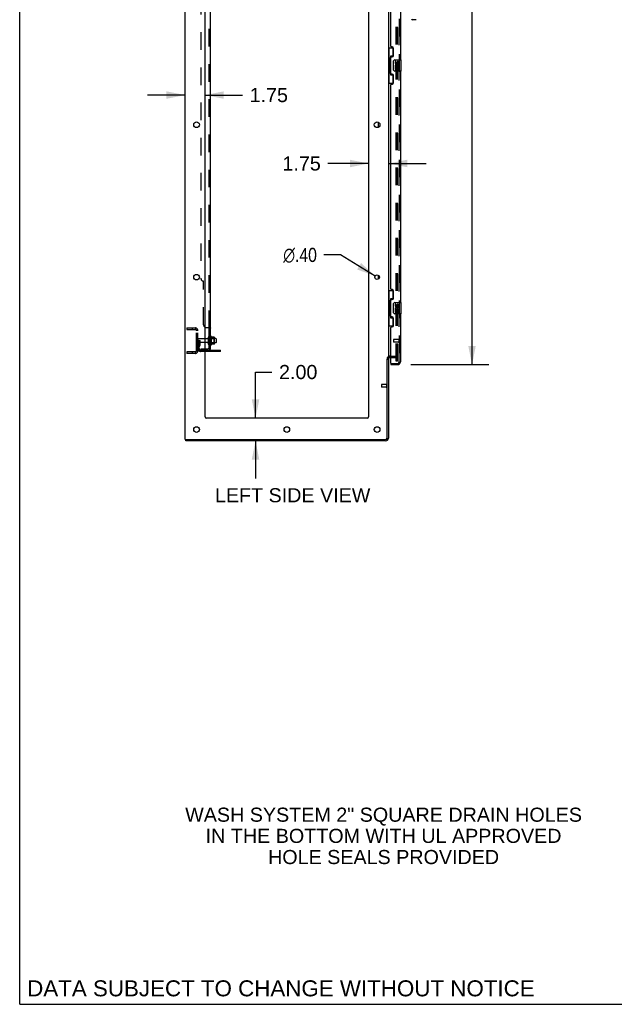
# Model space of a CAD drawing. Header units: inches. Extents: x 0 to 283, y 0 to 183.
# Tile 1 of 116: x 0 to 53, y 0 to 87. Entities that reach past the tile are written whole.
import ezdxf

# ---------------------------------------------------------------- set-up
doc = ezdxf.new("R2010")
doc.units = ezdxf.units.IN
doc.header["$LTSCALE"] = 15.583333
doc.header["$MEASUREMENT"] = 0
doc.linetypes.add('HIDDEN', pattern=[0.2, 0.1, -0.1])
doc.layers.get('0').update_dxf_attribs({"linetype": 'CONTINUOUS'})
for name, color, linetype in [('DEFAULT_2', 8, 'HIDDEN'), ('DIMENSIONS', 7, 'CONTINUOUS'), ('LEFTHAND_DOOR_ASSEMBLY', 7, 'CONTINUOUS'), ('RIGHTHAND_DOOR_ASSEMBLY', 7, 'CONTINUOUS'), ('SUBPANEL', 7, 'CONTINUOUS')]:
    doc.layers.add(name, color=color, linetype=linetype)
doc.styles.get("Standard").update_dxf_attribs({"font": 'arial.ttf'})
doc.styles.add('TEXTSTYLE_1', font='gdt', dxfattribs={"width": 0.8})
doc.dimstyles.new('DIMSTYLE_1', dxfattribs={"dimtxt": 1.25, "dimasz": 1.666667, "dimexe": 0.09, "dimexo": 0.07, "dimgap": 0.0375, "dimtad": 0, "dimtih": 1, "dimtoh": 1, "dimzin": 4, "dimdsep": 46, "dimtxsty": 'Standard', "dimblk": '_FILLED', "dimblk1": '_FILLED', "dimblk2": '_FILLED', "dimcen": 0.09, "dimadec": 3, "dimazin": 1, "dimtfac": 1, "dimtdec": 3, "dimtofl": 0, "dimtmove": 0, "dimatfit": 3, "dimldrblk": '_FILLED', "dimfxl": 0, "dimtolj": 1, "dimtzin": 4, "dimarcsym": 0})
doc.dimstyles.new('DIMSTYLE_2', dxfattribs={"dimtxt": 1.25, "dimasz": 1.666667, "dimexe": 0.09, "dimexo": 0.07, "dimgap": 0.09, "dimtad": 0, "dimtih": 1, "dimtoh": 1, "dimzin": 4, "dimdsep": 46, "dimtxsty": 'Standard', "dimblk": '_FILLED', "dimblk1": '_FILLED', "dimblk2": '_FILLED', "dimcen": 0.09, "dimadec": 3, "dimazin": 1, "dimtfac": 1, "dimtdec": 3, "dimtofl": 0, "dimtmove": 0, "dimatfit": 1, "dimldrblk": '_FILLED', "dimfxl": 0, "dimtolj": 1, "dimtzin": 4, "dimarcsym": 0})

# ---------------------------------------------------------------- blocks, each defined once
blk = doc.blocks.new('_FILLED')
at = {"color": 0, "linetype": 'ByBlock'}
blk.add_solid([(0, 0), (-1, 0.2), (-1, -0.2)], dxfattribs=at)
blk = doc.blocks.new('*D6')
at = {"layer": 'DIMENSIONS', "color": 2, "linetype": 'Continuous'}
for p, q in [((34.65, 131.162), (41.579, 131.162)), ((40.079, 131.162), (40.079, 96.117)), ((40.079, 56.662), (40.079, 91.742)), ((34.65, 56.662), (41.579, 56.662))]:
    blk.add_line(p, q, dxfattribs=at)
at = {"layer": 'DIMENSIONS', "color": 2, "linetype": 'Continuous', "xscale": 1.6666666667, "yscale": 1.6666666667, "zscale": 1.6666666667}
for p, rotation in [((40.079, 131.162), 90), ((40.079, 56.662), 270)]:
    blk.add_blockref('_FILLED', p, dxfattribs=dict(at, rotation=rotation))
at = {"layer": 'DIMENSIONS', "color": 2, "linetype": 'Continuous', "insert": (40.079, 95.492), "char_height": 1.25, "width": 6.39405, "attachment_point": 2, "line_spacing_factor": 0.9}
blk.add_mtext('74.50\\PDOORS', dxfattribs=at)
blk = doc.blocks.new('*D15')
at = {"layer": 'DIMENSIONS', "color": 2, "linetype": 'Continuous'}
for p, q in [((20.897, 51.912), (20.897, 56.009)), ((20.897, 56.009), (22.355, 56.009)), ((20.897, 49.912), (20.897, 46.579))]:
    blk.add_line(p, q, dxfattribs=at)
at = {"layer": 'DIMENSIONS', "color": 2, "linetype": 'Continuous', "xscale": 1.6666666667, "yscale": 1.6666666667, "zscale": 1.6666666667}
for p, rotation in [((20.897, 51.912), 270), ((20.897, 49.912), 90)]:
    blk.add_blockref('_FILLED', p, dxfattribs=dict(at, rotation=rotation))
at = {"layer": 'DIMENSIONS', "color": 2, "linetype": 'Continuous', "insert": (22.98, 56.634), "char_height": 1.25, "width": 3.39684, "attachment_point": 1, "line_spacing_factor": 0.9}
blk.add_mtext('2.00', dxfattribs=at)
blk = doc.blocks.new('*D16')
at = {"layer": 'DIMENSIONS', "color": 2, "linetype": 'Continuous'}
for p, q in [((28.418, 66.381), (26.96, 66.381)), ((31.503, 64.514), (28.418, 66.381))]:
    blk.add_line(p, q, dxfattribs=at)
at = {"layer": 'DIMENSIONS', "color": 2, "linetype": 'Continuous', "xscale": 1.6666666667, "yscale": 1.6666666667, "zscale": 1.6666666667, "rotation": 328.8182601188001}
blk.add_blockref('_FILLED', (31.503, 64.514), dxfattribs=at)
at = {"layer": 'DIMENSIONS', "color": 2, "linetype": 'Continuous', "insert": (26.335, 67.006), "char_height": 1.25, "width": 4.09232, "attachment_point": 3, "line_spacing_factor": 0.9, "style": 'TEXTSTYLE_1'}
blk.add_mtext('{\\fgdt;n}\\fArial;.40', dxfattribs=at)
blk = doc.blocks.new('*D17')
at = {"layer": 'DIMENSIONS', "color": 2, "linetype": 'Continuous'}
for p, q in [((30.922, 74.483), (27.305, 74.483)), ((32.672, 74.483), (36.005, 74.483))]:
    blk.add_line(p, q, dxfattribs=at)
at = {"layer": 'DIMENSIONS', "color": 2, "linetype": 'Continuous', "xscale": 1.6666666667, "yscale": 1.6666666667, "zscale": 1.6666666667}
blk.add_blockref('_FILLED', (30.922, 74.483), dxfattribs=at)
at = {"layer": 'DIMENSIONS', "color": 2, "linetype": 'Continuous', "xscale": 1.6666666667, "yscale": 1.6666666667, "zscale": 1.6666666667, "rotation": 180}
blk.add_blockref('_FILLED', (32.672, 74.483), dxfattribs=at)
at = {"layer": 'DIMENSIONS', "color": 2, "linetype": 'Continuous', "insert": (26.68, 75.108), "char_height": 1.25, "width": 3.39684, "attachment_point": 3, "line_spacing_factor": 0.9}
blk.add_mtext('1.75', dxfattribs=at)
blk = doc.blocks.new('*D18')
at = {"layer": 'DIMENSIONS', "color": 2, "linetype": 'Continuous'}
for p, q in [((14.672, 80.542), (11.339, 80.542)), ((16.422, 80.542), (19.748, 80.542))]:
    blk.add_line(p, q, dxfattribs=at)
at = {"layer": 'DIMENSIONS', "color": 2, "linetype": 'Continuous', "xscale": 1.6666666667, "yscale": 1.6666666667, "zscale": 1.6666666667}
blk.add_blockref('_FILLED', (14.672, 80.542), dxfattribs=at)
at = {"layer": 'DIMENSIONS', "color": 2, "linetype": 'Continuous', "xscale": 1.6666666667, "yscale": 1.6666666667, "zscale": 1.6666666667, "rotation": 180}
blk.add_blockref('_FILLED', (16.422, 80.542), dxfattribs=at)
at = {"layer": 'DIMENSIONS', "color": 2, "linetype": 'Continuous', "insert": (20.373, 81.167), "char_height": 1.25, "width": 3.39684, "attachment_point": 1, "line_spacing_factor": 0.9}
blk.add_mtext('1.75', dxfattribs=at)

msp = doc.modelspace()

# ---------------------------------------------------------------- linework, layer by layer
at = {"color": 7, "linetype": 'Continuous'}
for p, q in [((0, 0), (0, 183.333)), ((14.672, 50.037), (14.672, 133.787)), ((16.422, 52.037), (16.422, 130.412)), ((30.922, 130.412), (30.922, 52.037)), ((32.672, 130.631), (32.672, 57.193)), ((31.797, 77.695), (31.797, 78.128)), ((31.797, 64.259), (31.797, 64.565)), ((16.629, 58.953), (16.422, 58.953)), ((16.629, 58.621), (16.422, 58.621)), ((16.691, 59.051), (16.691, 58.522)), ((16.992, 58.431), (16.992, 59.143)), ((17.01, 59.111), (17.01, 59.111)), ((17.237, 59.106), (17.019, 59.106)), ((17.237, 58.468), (17.019, 58.468)), ((17.238, 59.106), (17.237, 59.106)), ((17.258, 58.531), (17.258, 59.042)), ((17.392, 58.97), (17.258, 58.97)), ((17.392, 58.604), (17.258, 58.604)), ((17.422, 58.94), (17.422, 58.634)), ((17.797, 57.839), (16.422, 57.839)), ((17.797, 57.839), (17.797, 57.943)), ((32.547, 50.162), (32.547, 57.155)), ((32.553, 57.162), (32.672, 57.162)), ((32.672, 57.162), (32.672, 50.162)), ((32.876, 57.287), (32.797, 57.287)), ((30.797, 51.912), (16.547, 51.912)), ((14.672, 50.037), (32.422, 50.037)), ((14.735, 49.912), (14.735, 50.037)), ((32.422, 49.912), (14.735, 49.912)), ((0, 0), (283.333, 0))]:
    msp.add_line(p, q, dxfattribs=at)
at = {"color": 3, "linetype": 'Continuous'}
msp.add_line((16.422, 57.943), (17.797, 57.943), dxfattribs=at)
at = {"color": 7, "linetype": 'Continuous'}
for points in [[(17.019, 59.106), (17.017, 59.106), (17.016, 59.106), (17.015, 59.106), (17.014, 59.107), (17.014, 59.107), (17.013, 59.107), (17.013, 59.108), (17.012, 59.108), (17.012, 59.108), (17.011, 59.109), (17.011, 59.109), (17.011, 59.109), (17.011, 59.11), (17.01, 59.11), (17.01, 59.11), (17.01, 59.11), (17.01, 59.111)], [(17.01, 58.463), (17.01, 58.463), (17.01, 58.463), (17.01, 58.463), (17.01, 58.464), (17.011, 58.464), (17.011, 58.464), (17.011, 58.465), (17.011, 58.465), (17.012, 58.465), (17.012, 58.466), (17.013, 58.466), (17.013, 58.466), (17.014, 58.467), (17.014, 58.467), (17.015, 58.467), (17.016, 58.468), (17.017, 58.468), (17.019, 58.468)], [(17.246, 58.474), (17.245, 58.472), (17.244, 58.471), (17.243, 58.47), (17.241, 58.469), (17.24, 58.468), (17.238, 58.468), (17.237, 58.468)], [(17.246, 59.1), (17.245, 59.101), (17.244, 59.103), (17.243, 59.104), (17.241, 59.105), (17.24, 59.105), (17.238, 59.106)]]:
    msp.add_lwpolyline(points, dxfattribs=at)
for centre, radius in [((15.672, 77.912), 0.25), ((31.672, 77.912), 0.25), ((15.672, 64.412), 0.25), ((31.672, 64.412), 0.198), ((15.672, 50.912), 0.25), ((23.672, 50.912), 0.25), ((31.672, 50.912), 0.25)]:
    msp.add_circle(centre, radius, dxfattribs=at)
for centre, radius, start, end in [((16.629, 59.015), 0.0625, 270, 360), ((16.629, 58.558), 0.0625, 0, 90), ((16.744, 59.051), 0.053, 0, 180), ((16.744, 58.522), 0.053, 180, 360), ((16.96, 59.121), 0.0384, 34.44966, 180), ((16.96, 58.453), 0.0384, 180, 325.55034), ((16.392, 58.787), 0.698, 27.6814, 30.66313), ((16.392, 58.787), 0.698, 329.33687, 332.3186), ((17.117, 59.042), 0.141, 0, 23.95), ((17.117, 58.531), 0.141, 336.05, 360), ((17.392, 58.94), 0.03, 0, 90), ((17.392, 58.634), 0.03, 270, 360), ((32.797, 57.162), 0.125, 90, 180), ((16.547, 52.037), 0.125, 180, 270), ((30.797, 52.037), 0.125, 270, 360), ((32.422, 50.162), 0.25, 270, 360), ((32.422, 50.162), 0.125, 270, 360)]:
    msp.add_arc(centre, radius, start, end, dxfattribs=at)
at = {"layer": 'DEFAULT_2', "color": 8, "linetype": 'HIDDEN'}
for p, q in [((33.36, 56.974), (33.36, 130.849)), ((33.485, 56.974), (33.485, 130.849)), ((14.797, 59.912), (15.547, 59.912)), ((14.797, 59.912), (14.797, 59.787)), ((14.797, 59.787), (15.547, 59.787)), ((15.273, 59.912), (15.273, 59.787)), ((15.672, 57.912), (15.672, 59.662)), ((15.797, 57.912), (15.797, 59.662)), ((15.901, 58.787), (15.797, 58.787)), ((16.422, 58.953), (15.827, 58.953)), ((16.422, 58.621), (15.827, 58.621)), ((15.885, 58.44), (15.836, 58.373)), ((15.887, 58.446), (15.887, 58.787)), ((15.887, 58.612), (15.991, 58.612)), ((15.901, 58.787), (15.991, 58.787)), ((15.901, 58.086), (15.901, 58.787)), ((15.991, 58.446), (15.991, 58.787)), ((16.797, 58.522), (16.797, 59.051)), ((17.258, 58.97), (16.797, 58.97)), ((17.258, 58.604), (16.797, 58.604)), ((16.922, 58.453), (16.922, 59.121)), ((16.942, 58.97), (16.922, 58.99)), ((16.942, 58.603), (16.922, 58.583)), ((16.942, 58.97), (17.238, 58.97)), ((16.942, 58.97), (16.942, 58.603)), ((16.942, 58.603), (17.238, 58.603)), ((17.238, 58.97), (17.258, 58.99)), ((17.238, 58.603), (17.238, 58.97)), ((17.238, 58.603), (17.258, 58.583)), ((15.547, 57.787), (14.797, 57.787)), ((14.797, 57.787), (14.797, 57.662)), ((15.547, 57.662), (14.797, 57.662)), ((15.273, 57.787), (15.273, 57.662)), ((15.97, 58.38), (15.921, 58.312)), ((16.422, 57.943), (16.044, 57.943)), ((16.422, 57.839), (16.044, 57.839)), ((17.294, 57.839), (17.294, 57.943)), ((17.55, 57.839), (17.55, 57.943)), ((32.797, 57.412), (33.297, 57.412)), ((32.876, 57.287), (33.297, 57.287)), ((33.485, 56.974), (33.36, 56.974)), ((33.485, 56.974), (33.36, 56.974)), ((32.047, 54.896), (32.047, 54.668)), ((32.504, 54.906), (32.057, 54.906)), ((32.504, 54.658), (32.057, 54.658)), ((32.504, 54.924), (32.504, 54.64))]:
    msp.add_line(p, q, dxfattribs=at)
for centre, radius, start, end in [((15.547, 59.662), 0.25, 0, 90), ((15.547, 59.662), 0.125, 0, 90), ((15.827, 58.923), 0.03, 90, 180), ((15.827, 58.651), 0.03, 180, 270), ((15.877, 58.446), 0.01, 324.24611, 360), ((15.877, 58.446), 0.114, 324.24611, 360), ((15.547, 57.912), 0.25, 270, 360), ((15.547, 57.912), 0.125, 270, 360), ((16.005, 58.251), 0.208, 144.24611, 180), ((16.044, 58.086), 0.246, 180, 270), ((16.005, 58.251), 0.104, 144.24611, 180), ((16.044, 58.086), 0.142, 180, 270), ((32.797, 57.162), 0.25, 90, 180), ((33.297, 57.224), 0.188, 0, 90), ((33.297, 57.224), 0.0625, 0, 90), ((32.057, 54.896), 0.01, 90, 180), ((32.057, 54.668), 0.01, 180, 270), ((32.526, 54.924), 0.0215, 0, 180), ((32.526, 54.64), 0.0215, 180, 360)]:
    msp.add_arc(centre, radius, start, end, dxfattribs=at)
at = {"layer": 'LEFTHAND_DOOR_ASSEMBLY', "color": 8, "linetype": 'HIDDEN'}
for p, q in [((33.626, 56.908), (33.626, 130.915)), ((33.126, 58.88), (33.126, 58.652)), ((33.583, 58.89), (33.136, 58.89)), ((33.583, 58.642), (33.136, 58.642)), ((33.583, 58.908), (33.583, 58.624)), ((32.896, 56.766), (33.484, 56.766))]:
    msp.add_line(p, q, dxfattribs=at)
at = {"layer": 'LEFTHAND_DOOR_ASSEMBLY', "color": 3, "linetype": 'Continuous'}
for p, q in [((33.73, 104.162), (33.73, 83.662)), ((32.876, 84.869), (32.876, 102.954)), ((32.996, 84.809), (32.936, 84.809)), ((33.126, 84.059), (33.126, 84.679)), ((32.876, 82.454), (32.876, 83.869)), ((32.936, 83.929), (32.996, 83.929)), ((32.996, 82.394), (32.936, 82.394)), ((33.126, 81.644), (33.126, 82.264)), ((33.73, 82.662), (33.73, 62.162)), ((32.876, 63.369), (32.876, 81.454)), ((32.936, 81.514), (32.996, 81.514)), ((32.996, 63.309), (32.936, 63.309)), ((33.126, 62.559), (33.126, 63.179)), ((32.876, 60.954), (32.876, 62.369)), ((32.936, 62.429), (32.996, 62.429)), ((33.73, 61.162), (33.73, 56.908)), ((32.996, 60.894), (32.936, 60.894)), ((33.126, 60.144), (33.126, 60.764)), ((32.876, 56.786), (32.876, 59.954)), ((32.936, 60.014), (32.996, 60.014)), ((32.876, 56.662), (33.484, 56.662))]:
    msp.add_line(p, q, dxfattribs=at)
at = {"layer": 'LEFTHAND_DOOR_ASSEMBLY', "color": 7, "linetype": 'Continuous'}
for p, q in [((35.075, 87.219), (34.793, 87.219)), ((32.672, 84.737), (33.113, 84.737)), ((32.711, 84.737), (32.711, 83.712)), ((33.076, 84.737), (33.076, 83.957)), ((32.812, 83.742), (32.812, 83.763)), ((33.076, 84.002), (32.849, 84.002)), ((32.849, 84.002), (32.849, 82.322)), ((32.689, 83.712), (32.812, 83.712)), ((32.689, 83.712), (32.689, 82.612)), ((32.812, 82.612), (32.812, 83.712)), ((33.135, 82.762), (33.135, 83.562)), ((33.235, 83.662), (33.775, 83.662)), ((33.336, 83.508), (33.273, 83.508)), ((33.273, 83.508), (33.273, 83.371)), ((33.291, 83.046), (33.273, 83.046)), ((33.273, 83.046), (33.273, 82.816)), ((33.325, 83.046), (33.353, 83.066)), ((33.325, 83.046), (33.587, 83.046)), ((33.336, 83.371), (33.336, 83.508)), ((33.336, 82.984), (33.401, 82.984)), ((33.336, 82.816), (33.336, 82.984)), ((33.401, 83.434), (33.401, 83.365)), ((33.401, 82.984), (33.401, 82.847)), ((33.461, 83.371), (33.461, 83.413)), ((33.461, 82.984), (33.524, 82.984)), ((33.461, 82.847), (33.461, 82.984)), ((33.516, 83.082), (33.574, 83.057)), ((33.524, 83.413), (33.524, 83.277)), ((33.524, 83.277), (33.587, 83.277)), ((33.524, 82.984), (33.524, 82.816)), ((33.587, 83.277), (33.587, 83.413)), ((33.587, 82.816), (33.587, 83.046)), ((33.79, 82.677), (33.79, 83.647)), ((32.689, 82.612), (32.812, 82.612)), ((32.711, 82.612), (32.711, 81.587)), ((32.812, 82.561), (32.812, 82.582)), ((32.849, 82.322), (33.076, 82.322)), ((33.076, 82.367), (33.076, 81.587)), ((33.775, 82.662), (33.235, 82.662)), ((33.273, 82.816), (33.336, 82.816)), ((33.401, 82.847), (33.461, 82.847)), ((33.524, 82.816), (33.587, 82.816)), ((32.672, 81.587), (33.113, 81.587)), ((32.672, 63.237), (33.113, 63.237)), ((32.711, 63.237), (32.711, 62.212)), ((33.076, 63.237), (33.076, 62.457)), ((32.689, 62.212), (32.812, 62.212)), ((32.689, 62.212), (32.689, 61.112)), ((32.812, 62.242), (32.812, 62.263)), ((32.812, 61.112), (32.812, 62.212)), ((33.076, 62.502), (32.849, 62.502)), ((32.849, 62.502), (32.849, 60.822)), ((33.135, 61.262), (33.135, 62.062)), ((33.235, 62.162), (33.775, 62.162)), ((33.336, 62.008), (33.273, 62.008)), ((33.273, 62.008), (33.273, 61.871)), ((33.336, 61.871), (33.336, 62.008)), ((33.401, 61.934), (33.401, 61.865)), ((33.79, 61.177), (33.79, 62.147)), ((32.689, 61.112), (32.812, 61.112)), ((32.711, 61.112), (32.711, 60.087)), ((32.812, 61.061), (32.812, 61.082)), ((33.775, 61.162), (33.235, 61.162)), ((33.291, 61.546), (33.273, 61.546)), ((33.273, 61.546), (33.273, 61.316)), ((33.273, 61.316), (33.336, 61.316)), ((33.325, 61.546), (33.353, 61.566)), ((33.325, 61.546), (33.587, 61.546)), ((33.336, 61.484), (33.401, 61.484)), ((33.336, 61.316), (33.336, 61.484)), ((33.401, 61.484), (33.401, 61.347)), ((33.401, 61.347), (33.461, 61.347)), ((33.461, 61.871), (33.461, 61.913)), ((33.461, 61.484), (33.524, 61.484)), ((33.461, 61.347), (33.461, 61.484)), ((33.516, 61.582), (33.574, 61.557)), ((33.524, 61.913), (33.524, 61.777)), ((33.524, 61.777), (33.587, 61.777)), ((33.524, 61.484), (33.524, 61.316)), ((33.524, 61.316), (33.587, 61.316)), ((33.587, 61.777), (33.587, 61.913)), ((33.587, 61.316), (33.587, 61.546)), ((32.849, 60.822), (33.076, 60.822)), ((33.076, 60.867), (33.076, 60.087)), ((32.672, 60.087), (33.113, 60.087)), ((32.876, 56.766), (32.896, 56.766)), ((32.876, 56.766), (32.876, 56.662))]:
    msp.add_line(p, q, dxfattribs=at)
for points in [[(32.849, 83.978), (32.849, 83.975), (32.85, 83.971), (32.851, 83.967), (32.852, 83.963), (32.854, 83.958), (32.856, 83.953), (32.858, 83.947), (32.861, 83.941), (32.864, 83.935), (32.868, 83.928), (32.873, 83.921), (32.877, 83.913), (32.883, 83.904), (32.885, 83.901)], [(33.135, 83.562), (33.135, 83.568), (33.136, 83.574), (33.137, 83.58), (33.138, 83.586), (33.14, 83.592), (33.142, 83.598)], [(32.885, 82.423), (32.883, 82.419), (32.877, 82.411), (32.873, 82.403), (32.868, 82.396), (32.864, 82.389), (32.861, 82.382), (32.858, 82.376), (32.856, 82.371), (32.854, 82.366), (32.852, 82.361), (32.851, 82.357), (32.85, 82.353), (32.849, 82.349), (32.849, 82.346)], [(33.142, 82.726), (33.14, 82.731), (33.138, 82.737), (33.137, 82.743), (33.136, 82.749), (33.135, 82.756), (33.135, 82.762)], [(32.849, 62.478), (32.849, 62.475), (32.85, 62.471), (32.851, 62.467), (32.852, 62.463), (32.854, 62.458), (32.856, 62.453), (32.858, 62.447), (32.861, 62.441), (32.864, 62.435), (32.868, 62.428), (32.873, 62.421), (32.877, 62.413), (32.883, 62.404), (32.885, 62.401)], [(33.135, 62.062), (33.135, 62.068), (33.136, 62.074), (33.137, 62.08), (33.138, 62.086), (33.14, 62.092), (33.142, 62.098)], [(33.142, 61.226), (33.14, 61.231), (33.138, 61.237), (33.137, 61.243), (33.136, 61.249), (33.135, 61.256), (33.135, 61.262)], [(32.885, 60.923), (32.883, 60.919), (32.877, 60.911), (32.873, 60.903), (32.868, 60.896), (32.864, 60.889), (32.861, 60.882), (32.858, 60.876), (32.856, 60.871), (32.854, 60.866), (32.852, 60.861), (32.851, 60.857), (32.85, 60.853), (32.849, 60.849), (32.849, 60.846)]]:
    msp.add_lwpolyline(points, dxfattribs=at)
for centre, radius, start, end in [((34.793, 87.298), 0.0787, 180, 270), ((35.075, 87.298), 0.0787, 270, 315), ((33.235, 83.562), 0.1, 90, 158.79459), ((33.427, 83.12), 0.154, 161.41988, 206.19629), ((33.367, 83.371), 0.0943, 180, 360), ((33.43, 83.12), 0.157, 336.59665, 161.87913), ((33.43, 83.12), 0.157, 205.73705, 207.8532), ((33.367, 83.371), 0.0314, 180, 261.22946), ((33.43, 83.12), 0.0943, 336.59665, 215.11217), ((33.366, 83.376), 0.0362, 263.42855, 341.76278), ((33.493, 83.413), 0.0943, 68.69989, 167.43379), ((33.493, 83.413), 0.0314, 0, 180.04847), ((33.493, 83.413), 0.0943, 0, 68.67039), ((33.775, 83.647), 0.015, 0, 90), ((33.235, 82.762), 0.1, 201.20502, 270), ((33.775, 82.677), 0.015, 270, 360), ((33.235, 62.062), 0.1, 90, 158.79459), ((33.493, 61.913), 0.0943, 68.69989, 167.43379), ((33.493, 61.913), 0.0314, 0, 180.04847), ((33.493, 61.913), 0.0943, 0, 68.67039), ((33.775, 62.147), 0.015, 0, 90), ((33.235, 61.262), 0.1, 201.20502, 270), ((33.427, 61.62), 0.154, 161.41988, 206.19629), ((33.367, 61.871), 0.0943, 180, 360), ((33.43, 61.62), 0.157, 336.59665, 161.87913), ((33.43, 61.62), 0.157, 205.73705, 207.8532), ((33.367, 61.871), 0.0314, 180, 261.22946), ((33.43, 61.62), 0.0943, 336.59665, 215.11217), ((33.366, 61.876), 0.0362, 263.42855, 341.76278), ((33.775, 61.177), 0.015, 270, 360)]:
    msp.add_arc(centre, radius, start, end, dxfattribs=at)
at = {"layer": 'LEFTHAND_DOOR_ASSEMBLY', "color": 3, "linetype": 'Continuous'}
for centre, radius, start, end in [((32.936, 84.869), 0.06, 180, 270), ((32.996, 84.679), 0.13, 0, 90), ((32.936, 83.869), 0.06, 90, 180), ((32.996, 84.059), 0.13, 270, 360), ((32.936, 82.454), 0.06, 180, 270), ((32.996, 82.264), 0.13, 0, 90), ((32.936, 81.454), 0.06, 90, 180), ((32.996, 81.644), 0.13, 270, 360), ((32.936, 63.369), 0.06, 180, 270), ((32.996, 63.179), 0.13, 0, 90), ((32.936, 62.369), 0.06, 90, 180), ((32.996, 62.559), 0.13, 270, 360), ((32.936, 60.954), 0.06, 180, 270), ((32.996, 60.764), 0.13, 0, 90), ((32.936, 59.954), 0.06, 90, 180), ((32.996, 60.144), 0.13, 270, 360), ((32.896, 56.786), 0.02, 180, 270), ((33.484, 56.908), 0.246, 270, 360)]:
    msp.add_arc(centre, radius, start, end, dxfattribs=at)
at = {"layer": 'LEFTHAND_DOOR_ASSEMBLY', "color": 8, "linetype": 'HIDDEN'}
for centre, radius, start, end in [((33.136, 58.88), 0.01, 90, 180), ((33.136, 58.652), 0.01, 180, 270), ((33.605, 58.908), 0.0215, 0, 180), ((33.605, 58.624), 0.0215, 180, 360), ((33.484, 56.908), 0.142, 270, 360)]:
    msp.add_arc(centre, radius, start, end, dxfattribs=at)
at = {"layer": 'LEFTHAND_DOOR_ASSEMBLY', "color": 7, "linetype": 'Continuous'}
for centre, start_param, end_param in [((32.916, 83.752), 0.699287, 1.51401), ((32.916, 83.752), -4.655602, -3.84088), ((32.916, 82.571), 0.699287, 1.51401), ((32.916, 82.571), -4.655602, -3.84088), ((32.916, 62.252), 0.699287, 1.51401), ((32.916, 62.252), -4.655602, -3.84088), ((32.916, 61.071), 0.699287, 1.51401), ((32.916, 61.071), -4.655602, -3.84088)]:
    msp.add_ellipse(centre, major_axis=(0, 0.18), ratio=0.579493, start_param=start_param, end_param=end_param, dxfattribs=at)
at = {"layer": 'RIGHTHAND_DOOR_ASSEMBLY', "color": 8, "linetype": 'HIDDEN'}
for p, q in [((33.626, 130.915), (33.626, 56.908)), ((32.896, 56.766), (33.484, 56.766))]:
    msp.add_line(p, q, dxfattribs=at)
msp.add_arc((33.484, 56.908), 0.142, 270, 360, dxfattribs=at)
at = {"layer": 'SUBPANEL', "color": 3, "linetype": 'Continuous'}
for p, q in [((16.922, 58.068), (16.922, 129.756)), ((16.547, 59.943), (16.868, 59.943))]:
    msp.add_line(p, q, dxfattribs=at)
at = {"layer": 'SUBPANEL', "color": 8, "linetype": 'HIDDEN'}
for p, q in [((16.797, 59.908), (16.797, 127.916)), ((16.047, 123.506), (16.047, 64.318)), ((16.297, 60.193), (16.297, 64.068)), ((16.796, 59.911), (16.797, 59.909)), ((16.797, 59.909), (16.797, 59.908)), ((16.797, 59.546), (16.922, 59.546)), ((16.87, 59.941), (16.873, 59.94)), ((16.797, 59.265), (16.922, 59.265)), ((16.797, 59.037), (16.922, 59.037)), ((16.797, 58.537), (16.922, 58.537)), ((16.047, 58.068), (16.422, 58.068)), ((16.047, 58.068), (16.047, 57.943)), ((16.685, 57.943), (16.047, 57.943)), ((16.297, 58.068), (16.297, 57.943)), ((16.821, 58.068), (16.772, 58.109)), ((16.796, 58.088), (16.797, 58.088)), ((16.797, 58.07), (16.797, 58.068))]:
    msp.add_line(p, q, dxfattribs=at)
at = {"layer": 'SUBPANEL', "color": 7, "linetype": 'Continuous'}
for p, q in [((16.797, 59.908), (16.922, 59.908)), ((16.797, 58.068), (16.797, 59.908)), ((16.422, 58.068), (16.685, 58.068)), ((16.797, 58.068), (16.922, 58.068)), ((16.868, 58.03), (16.821, 58.068))]:
    msp.add_line(p, q, dxfattribs=at)
at = {"layer": 'SUBPANEL', "color": 8, "linetype": 'HIDDEN'}
for points in [[(16.772, 59.943), (16.771, 59.941), (16.771, 59.939), (16.771, 59.937), (16.771, 59.936), (16.772, 59.934), (16.773, 59.932), (16.774, 59.931), (16.776, 59.929), (16.777, 59.928), (16.779, 59.926)], [(16.791, 59.917), (16.793, 59.916), (16.794, 59.914), (16.796, 59.913)], [(16.915, 59.919), (16.918, 59.917), (16.919, 59.915), (16.921, 59.913), (16.921, 59.911), (16.922, 59.909), (16.922, 59.908)], [(16.857, 58.068), (16.857, 58.068), (16.857, 58.068), (16.857, 58.068), (16.856, 58.068), (16.856, 58.068), (16.855, 58.068), (16.855, 58.068), (16.854, 58.068), (16.853, 58.068), (16.853, 58.069), (16.852, 58.069), (16.851, 58.069), (16.851, 58.069), (16.85, 58.069), (16.849, 58.069), (16.848, 58.069), (16.848, 58.07), (16.847, 58.07), (16.846, 58.07), (16.845, 58.07), (16.844, 58.07), (16.844, 58.07), (16.843, 58.071), (16.842, 58.071), (16.841, 58.071), (16.84, 58.071), (16.84, 58.072), (16.839, 58.072), (16.838, 58.072), (16.837, 58.072), (16.836, 58.072), (16.835, 58.073), (16.835, 58.073), (16.834, 58.073), (16.833, 58.073), (16.832, 58.074), (16.831, 58.074), (16.83, 58.074), (16.829, 58.075), (16.828, 58.075), (16.828, 58.075), (16.827, 58.076), (16.826, 58.076), (16.825, 58.076), (16.824, 58.077), (16.823, 58.077), (16.822, 58.077), (16.821, 58.078), (16.82, 58.078), (16.819, 58.078), (16.818, 58.079), (16.817, 58.079), (16.816, 58.08), (16.815, 58.08), (16.814, 58.08), (16.813, 58.081), (16.812, 58.081), (16.811, 58.082), (16.81, 58.082), (16.809, 58.083), (16.808, 58.083), (16.807, 58.083), (16.806, 58.084), (16.805, 58.084), (16.805, 58.085), (16.804, 58.085), (16.803, 58.085), (16.802, 58.086), (16.801, 58.086), (16.801, 58.087), (16.8, 58.087), (16.799, 58.087), (16.798, 58.088), (16.798, 58.088), (16.797, 58.089), (16.796, 58.089), (16.796, 58.089), (16.795, 58.09), (16.795, 58.09), (16.794, 58.09), (16.794, 58.091), (16.793, 58.091), (16.793, 58.091), (16.793, 58.091)], [(16.793, 58.091), (16.793, 58.091), (16.793, 58.091), (16.793, 58.091), (16.794, 58.091), (16.794, 58.09), (16.795, 58.09), (16.795, 58.09), (16.795, 58.089), (16.796, 58.089), (16.796, 58.088)], [(16.853, 58.068), (16.854, 58.068), (16.855, 58.068), (16.855, 58.068), (16.856, 58.068), (16.856, 58.068), (16.856, 58.068), (16.857, 58.068), (16.857, 58.068)]]:
    msp.add_lwpolyline(points, dxfattribs=at)
at = {"layer": 'SUBPANEL', "color": 7, "linetype": 'Continuous'}
for points in [[(16.772, 59.943), (16.771, 59.941), (16.771, 59.939), (16.771, 59.937), (16.771, 59.936), (16.772, 59.934), (16.773, 59.932), (16.774, 59.931), (16.776, 59.929), (16.777, 59.928), (16.779, 59.926), (16.781, 59.925), (16.783, 59.923), (16.787, 59.92)], [(16.787, 59.92), (16.789, 59.919), (16.791, 59.917), (16.793, 59.916), (16.794, 59.914), (16.796, 59.913), (16.796, 59.911), (16.797, 59.909), (16.797, 59.908)], [(16.772, 58.109), (16.771, 58.108), (16.771, 58.107), (16.771, 58.106), (16.771, 58.105), (16.772, 58.104), (16.773, 58.103), (16.774, 58.101), (16.776, 58.099), (16.777, 58.098), (16.779, 58.096), (16.783, 58.091)], [(16.783, 58.091), (16.785, 58.089), (16.787, 58.087), (16.789, 58.084), (16.791, 58.082), (16.793, 58.079)], [(16.793, 58.079), (16.794, 58.077), (16.796, 58.074), (16.796, 58.072), (16.797, 58.07)]]:
    msp.add_lwpolyline(points, dxfattribs=at)
at = {"layer": 'SUBPANEL', "color": 3, "linetype": 'Continuous'}
for points in [[(16.868, 59.943), (16.87, 59.941), (16.873, 59.94), (16.876, 59.938), (16.88, 59.936), (16.883, 59.934), (16.887, 59.933), (16.895, 59.929)], [(16.895, 59.929), (16.899, 59.928), (16.903, 59.926), (16.906, 59.924), (16.909, 59.923), (16.913, 59.921), (16.915, 59.919), (16.918, 59.917), (16.919, 59.915), (16.921, 59.913), (16.921, 59.911), (16.922, 59.909), (16.922, 59.908)], [(16.868, 58.03), (16.87, 58.032), (16.873, 58.034), (16.876, 58.037), (16.88, 58.039), (16.883, 58.041), (16.887, 58.043), (16.891, 58.044)], [(16.891, 58.044), (16.899, 58.048), (16.903, 58.049), (16.906, 58.051), (16.909, 58.053), (16.913, 58.055), (16.915, 58.057), (16.918, 58.059), (16.919, 58.061), (16.921, 58.063), (16.921, 58.065), (16.922, 58.066), (16.922, 58.068)]]:
    msp.add_lwpolyline(points, dxfattribs=at)
at = {"layer": 'SUBPANEL', "color": 8, "linetype": 'HIDDEN'}
for centre, radius, start, end in [((16.297, 64.318), 0.25, 180, 270), ((16.547, 60.193), 0.25, 180, 240), ((16.685, 58.18), 0.237, 320.56585, 360)]:
    msp.add_arc(centre, radius, start, end, dxfattribs=at)
at = {"layer": 'SUBPANEL', "color": 3, "linetype": 'Continuous'}
for centre, radius, start, end in [((16.547, 60.193), 0.25, 240, 270), ((16.685, 58.18), 0.237, 270, 320.56585)]:
    msp.add_arc(centre, radius, start, end, dxfattribs=at)
at = {"layer": 'SUBPANEL', "color": 7, "linetype": 'Continuous'}
msp.add_arc((16.685, 58.18), 0.112, 270, 360, dxfattribs=at)

# ---------------------------------------------------------------- texts
at = {"layer": 'DIMENSIONS', "color": 2, "linetype": 'Continuous', "attachment_point": 2, "line_spacing_factor": 0.9}
for s, insert, char_height, width in [('LEFT SIDE VIEW', (24.188, 45.719), 1.25, 13.74535), ('WASH SYSTEM 2" SQUARE DRAIN HOLES\\PIN THE BOTTOM WITH UL APPROVED\\PHOLE SEALS PROVIDED', (32.244, 17.421), 1.25, 35.08829), ('DATA SUBJECT TO CHANGE WITHOUT NOTICE', (23.148, 2.124), 1.41667, 44.88042)]:
    msp.add_mtext(s, dxfattribs=dict(at, insert=insert, char_height=char_height, width=width))

# ---------------------------------------------------------------- dimensions: what is measured, and where the dimension line sits
at = {"layer": 'DIMENSIONS', "color": 2, "linetype": 'Continuous'}
dim = msp.add_linear_dim(base=(40.079, 56.662), p1=(34.58, 131.162), p2=(34.58, 56.662), angle=270, text='<>\\PDOORS', dimstyle='DIMSTYLE_1', dxfattribs=at)
dim.commit()
dim.dimension.update_dxf_attribs({"geometry": '*D6', "text_midpoint": (40.079, 93.93), "dimtype": 160})
for base, p1, p2, picture, middle in [((16.422, 80.542), (14.672, 50.037), (16.422, 52.037), '*D18', (22.131, 80.535)), ((32.672, 74.483), (30.922, 52.037), (32.672, 57.193), '*D17', (25.04, 74.476))]:
    dim = msp.add_linear_dim(base=base, p1=p1, p2=p2, dimstyle='DIMSTYLE_1', dxfattribs=at)
    dim.commit()
    dim.dimension.update_dxf_attribs({"geometry": picture, "text_midpoint": middle, "dimtype": 160})
dim = msp.add_diameter_dim_2p(p1=(31.503, 64.514), p2=(31.841, 64.31), text='%%c<>', dimstyle='DIMSTYLE_2', override={"dimpost": '<>'}, dxfattribs=at)
dim.commit()
dim.dimension.update_dxf_attribs({"geometry": '*D16', "text_midpoint": (24.289, 66.381), "dimtype": 163})
dim = msp.add_linear_dim(base=(20.897, 49.912), p1=(16.547, 51.912), p2=(14.797, 49.912), angle=270, dimstyle='DIMSTYLE_1', dxfattribs=at)
dim.commit()
dim.dimension.update_dxf_attribs({"geometry": '*D15', "text_midpoint": (24.663, 56.003), "dimtype": 160})

doc.saveas('drawing.dxf')
